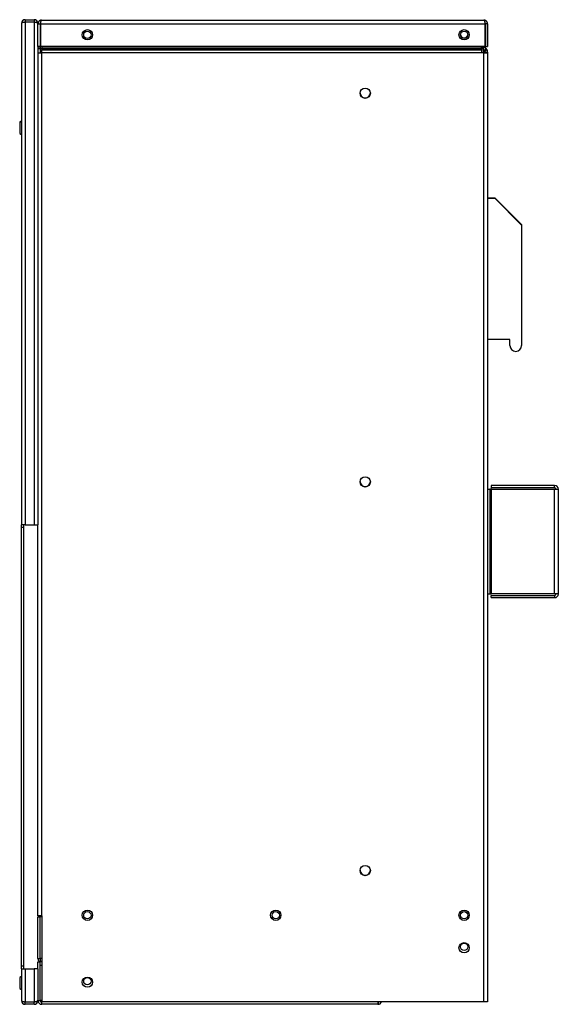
# Model space of a CAD drawing. Extents: x 2 to 64, y 0.8 to 42.
# Tile 2 of 7: x 16.7 to 28.2, y 1.9 to 22.8. Entities that reach past the tile are written whole.
import ezdxf

# ---------------------------------------------------------------- set-up
doc = ezdxf.new("R2010")
doc.units = 0
doc.layers.add('BODY', color=3, linetype='CONTINUOUS')

msp = doc.modelspace()

# ---------------------------------------------------------------- linework, layer by layer
at = {"layer": 'BODY', "linetype": 'CONTINUOUS'}
for p, q in [((16.866, 22.82), (16.866, 22.772)), ((16.866, 22.82), (17.058, 22.82)), ((17.058, 22.82), (17.058, 22.772)), ((17.216, 22.81), (26.608, 22.81)), ((16.787, 22.741), (16.787, 12.1)), ((16.866, 22.772), (17.058, 22.772)), ((16.866, 22.765), (16.866, 12.1)), ((17.058, 22.765), (16.866, 22.765)), ((17.058, 22.765), (17.058, 12.1)), ((17.137, 22.741), (17.134, 22.741)), ((17.137, 22.734), (17.137, 22.741)), ((17.137, 22.734), (17.137, 22.731)), ((17.137, 22.731), (17.185, 22.731)), ((17.137, 22.25), (17.137, 22.731)), ((17.185, 22.731), (17.185, 22.25)), ((17.192, 22.63), (17.185, 22.63)), ((17.192, 22.731), (17.192, 22.25)), ((17.192, 22.731), (26.631, 22.731)), ((26.631, 22.731), (26.631, 22.25)), ((26.637, 22.73), (26.631, 22.73)), ((26.637, 22.72), (26.631, 22.72)), ((26.637, 22.73), (26.637, 22.72)), ((26.637, 22.22), (26.637, 22.72)), ((26.637, 22.576), (26.637, 22.576)), ((26.637, 22.217), (26.637, 22.576)), ((26.687, 22.731), (26.639, 22.731)), ((26.639, 22.731), (26.639, 22.25)), ((26.687, 22.731), (26.687, 22.25)), ((17.137, 22.25), (17.137, 12.1)), ((17.185, 22.25), (17.137, 22.25)), ((17.137, 22.22), (17.185, 22.22)), ((17.137, 22.21), (17.185, 22.21)), ((17.185, 22.25), (17.185, 22.21)), ((17.185, 22.21), (17.185, 22.12)), ((26.631, 22.25), (17.192, 22.25)), ((17.217, 22.25), (17.217, 22.22)), ((17.217, 22.198), (17.217, 22.22)), ((17.217, 22.22), (26.557, 22.22)), ((17.217, 22.198), (17.217, 22.18)), ((17.217, 22.198), (26.557, 22.198)), ((17.217, 22.124), (17.217, 22.18)), ((17.217, 22.18), (26.557, 22.18)), ((26.557, 22.22), (26.557, 22.25)), ((26.557, 22.22), (26.557, 22.198)), ((26.557, 22.18), (26.557, 22.198)), ((26.557, 22.18), (26.557, 22.124)), ((26.587, 22.196), (26.587, 22.25)), ((26.589, 22.22), (26.589, 22.25)), ((26.637, 22.22), (26.589, 22.22)), ((26.646, 22.198), (26.612, 22.164)), ((26.629, 22.146), (26.612, 22.164)), ((26.663, 22.18), (26.629, 22.146)), ((26.639, 22.25), (26.687, 22.25)), ((26.646, 22.208), (26.641, 22.203)), ((26.646, 22.208), (26.663, 22.19)), ((26.663, 22.18), (26.646, 22.198)), ((26.663, 22.19), (26.658, 22.185)), ((17.137, 22.12), (17.216, 22.12)), ((17.216, 22.12), (17.216, 3.8)), ((17.217, 22.12), (17.216, 22.12)), ((17.217, 22.124), (17.217, 22.12)), ((17.217, 22.124), (26.557, 22.124)), ((26.608, 22.125), (26.557, 22.125)), ((26.557, 22.12), (26.557, 22.124)), ((26.608, 22.12), (26.557, 22.12)), ((26.624, 22.125), (26.608, 22.125)), ((26.608, 22.125), (26.608, 22.12)), ((26.608, 1.97), (26.608, 22.12)), ((26.608, 22.12), (26.687, 22.12)), ((26.627, 22.122), (26.61, 22.139)), ((26.629, 22.12), (26.627, 22.122)), ((26.687, 22.124), (26.639, 22.124)), ((26.639, 22.12), (26.639, 22.124)), ((26.687, 22.134), (26.686, 22.134)), ((26.687, 22.134), (26.687, 22.124)), ((26.687, 22.12), (26.687, 22.124)), ((26.687, 22.12), (26.687, 1.97)), ((16.787, 20.667), (16.75, 20.646)), ((16.787, 20.657), (16.75, 20.636)), ((16.75, 20.646), (16.75, 20.636)), ((16.75, 20.636), (16.75, 20.404)), ((16.75, 20.404), (16.787, 20.383)), ((26.687, 19.04), (26.839, 19.04)), ((26.687, 19.03), (26.839, 19.03)), ((26.839, 19.04), (27.409, 18.47)), ((26.839, 19.03), (27.409, 18.46)), ((27.409, 18.47), (27.409, 18.46)), ((27.409, 18.46), (27.409, 15.905)), ((27.159, 16.03), (26.687, 16.03)), ((27.159, 15.905), (27.159, 16.03)), ((26.687, 12.855), (26.735, 12.855)), ((26.735, 12.855), (26.735, 10.631)), ((26.766, 12.855), (26.735, 12.855)), ((26.76, 12.934), (26.76, 12.886)), ((28.109, 12.934), (26.76, 12.934)), ((28.109, 12.886), (26.76, 12.886)), ((26.766, 10.631), (26.766, 12.855)), ((26.766, 12.855), (28.109, 12.855)), ((28.109, 12.886), (28.109, 12.934)), ((28.109, 10.631), (28.109, 12.855)), ((28.109, 12.855), (28.188, 12.855)), ((28.188, 10.631), (28.188, 12.855)), ((16.866, 12.1), (16.787, 12.1)), ((16.787, 12.04), (16.787, 12.1)), ((16.835, 12.04), (16.787, 12.04)), ((16.787, 2.73), (16.787, 12.04)), ((16.835, 12.04), (16.835, 12.1)), ((16.835, 2.73), (16.835, 12.04)), ((16.866, 12.1), (17.058, 12.1)), ((17.058, 12.1), (17.137, 12.1)), ((17.137, 3.8), (17.137, 12.1)), ((26.687, 10.631), (26.735, 10.631)), ((26.735, 10.631), (26.766, 10.631)), ((26.76, 10.552), (26.76, 10.6)), ((26.76, 10.6), (28.109, 10.6)), ((26.76, 10.552), (28.109, 10.552)), ((28.109, 10.631), (26.766, 10.631)), ((28.188, 10.631), (28.109, 10.631)), ((28.109, 10.6), (28.109, 10.552)), ((17.216, 3.8), (17.137, 3.8)), ((17.137, 2.891), (17.137, 3.775)), ((17.137, 3.775), (17.187, 3.775)), ((17.187, 2.891), (17.187, 3.775)), ((17.217, 3.775), (17.187, 3.775)), ((17.187, 2.891), (17.187, 3.775)), ((17.216, 3.8), (17.216, 3.775)), ((17.216, 3.8), (17.217, 3.8)), ((17.217, 3.8), (17.217, 1.97)), ((16.835, 2.73), (16.787, 2.73)), ((16.787, 2.67), (16.787, 2.73)), ((16.835, 2.67), (16.835, 2.73)), ((17.137, 2.891), (17.187, 2.891)), ((17.137, 2.67), (17.137, 2.82)), ((17.137, 2.82), (17.185, 2.82)), ((17.185, 2.742), (17.185, 2.82)), ((17.185, 1.998), (17.185, 2.82)), ((17.185, 1.998), (17.185, 2.742)), ((17.217, 2.742), (17.185, 2.742)), ((17.217, 2.891), (17.187, 2.891)), ((16.787, 2.67), (16.787, 1.999)), ((16.787, 2.67), (16.866, 2.67)), ((16.866, 2.67), (16.866, 1.975)), ((16.866, 2.67), (17.058, 2.67)), ((17.058, 2.67), (17.058, 1.975)), ((17.137, 2.67), (17.058, 2.67)), ((17.137, 2.67), (17.137, 2.006)), ((17.185, 2.566), (17.185, 2.566)), ((16.787, 2.508), (16.75, 2.486)), ((16.75, 2.486), (16.75, 2.255)), ((16.75, 2.255), (16.787, 2.234)), ((17.185, 2.176), (17.185, 2.176)), ((16.866, 1.975), (17.058, 1.975)), ((17.058, 1.968), (16.866, 1.968)), ((16.866, 1.92), (16.866, 1.968)), ((17.058, 1.92), (16.866, 1.92)), ((17.058, 1.92), (17.058, 1.968)), ((17.137, 1.999), (17.134, 1.999)), ((17.137, 1.999), (17.137, 2.006)), ((17.137, 1.998), (17.137, 1.999)), ((17.137, 1.998), (17.185, 1.998)), ((17.217, 1.998), (17.185, 1.998)), ((17.215, 1.968), (17.215, 1.92)), ((17.215, 1.968), (17.217, 1.968)), ((17.215, 1.92), (17.217, 1.92)), ((17.216, 1.998), (17.216, 1.99)), ((17.217, 1.99), (17.216, 1.99)), ((17.217, 1.92), (17.217, 1.97)), ((26.608, 1.97), (17.217, 1.97)), ((24.357, 1.92), (17.217, 1.92)), ((24.357, 1.97), (24.357, 1.92)), ((24.357, 1.968), (24.359, 1.968)), ((24.357, 1.92), (24.359, 1.92)), ((24.359, 1.968), (24.359, 1.92)), ((26.687, 1.97), (26.608, 1.97))]:
    msp.add_line(p, q, dxfattribs=at)
for points in [[(17.216, 22.81), (17.213, 22.81), (17.211, 22.81), (17.209, 22.81), (17.207, 22.809), (17.205, 22.809), (17.202, 22.809), (17.2, 22.808), (17.198, 22.808), (17.196, 22.808), (17.194, 22.807), (17.192, 22.806), (17.189, 22.806), (17.187, 22.805), (17.185, 22.804), (17.183, 22.803), (17.181, 22.802), (17.179, 22.801), (17.177, 22.8), (17.175, 22.799), (17.174, 22.798), (17.172, 22.797), (17.17, 22.796), (17.168, 22.794), (17.166, 22.793), (17.165, 22.792), (17.163, 22.79), (17.161, 22.789), (17.16, 22.787), (17.158, 22.785), (17.157, 22.784), (17.155, 22.782), (17.154, 22.78), (17.152, 22.779), (17.151, 22.777), (17.15, 22.775), (17.149, 22.773), (17.147, 22.771), (17.146, 22.769), (17.145, 22.767), (17.144, 22.765), (17.143, 22.763), (17.142, 22.761), (17.142, 22.759), (17.141, 22.757), (17.14, 22.755), (17.14, 22.753), (17.139, 22.751), (17.139, 22.749), (17.138, 22.747), (17.138, 22.744), (17.138, 22.742), (17.137, 22.74), (17.137, 22.738), (17.137, 22.736), (17.137, 22.733), (17.137, 22.731)], [(17.192, 22.731), (17.192, 22.733), (17.192, 22.736), (17.193, 22.738), (17.193, 22.74), (17.194, 22.742), (17.194, 22.744), (17.195, 22.747), (17.195, 22.749), (17.195, 22.751), (17.196, 22.753), (17.196, 22.755), (17.197, 22.757), (17.197, 22.759), (17.198, 22.761), (17.198, 22.763), (17.198, 22.765), (17.199, 22.767), (17.199, 22.769), (17.2, 22.771), (17.2, 22.773), (17.201, 22.775), (17.201, 22.777), (17.201, 22.779), (17.202, 22.78), (17.202, 22.782), (17.203, 22.784), (17.203, 22.785), (17.204, 22.787), (17.204, 22.789), (17.204, 22.79), (17.205, 22.792), (17.205, 22.793), (17.206, 22.794), (17.206, 22.796), (17.207, 22.797), (17.207, 22.798), (17.207, 22.799), (17.208, 22.8), (17.208, 22.801), (17.209, 22.802), (17.209, 22.803), (17.21, 22.804), (17.21, 22.805), (17.21, 22.806), (17.211, 22.807), (17.211, 22.807), (17.212, 22.808), (17.212, 22.808), (17.213, 22.809), (17.213, 22.809), (17.213, 22.809), (17.214, 22.809), (17.214, 22.81), (17.215, 22.81), (17.215, 22.81), (17.216, 22.81)], [(26.608, 22.81), (26.608, 22.81), (26.608, 22.81), (26.609, 22.81), (26.609, 22.809), (26.61, 22.809), (26.61, 22.809), (26.611, 22.808), (26.611, 22.808), (26.611, 22.808), (26.612, 22.807), (26.612, 22.806), (26.613, 22.806), (26.613, 22.805), (26.614, 22.804), (26.614, 22.803), (26.614, 22.802), (26.615, 22.801), (26.615, 22.8), (26.616, 22.799), (26.616, 22.798), (26.617, 22.797), (26.617, 22.796), (26.617, 22.794), (26.618, 22.793), (26.618, 22.792), (26.619, 22.79), (26.619, 22.789), (26.62, 22.787), (26.62, 22.785), (26.62, 22.784), (26.621, 22.782), (26.621, 22.78), (26.622, 22.779), (26.622, 22.777), (26.623, 22.775), (26.623, 22.773), (26.623, 22.771), (26.624, 22.769), (26.624, 22.767), (26.625, 22.765), (26.625, 22.763), (26.626, 22.761), (26.626, 22.759), (26.626, 22.757), (26.627, 22.755), (26.627, 22.753), (26.628, 22.751), (26.628, 22.749), (26.629, 22.747), (26.629, 22.744), (26.629, 22.742), (26.63, 22.74), (26.63, 22.738), (26.631, 22.736), (26.631, 22.733), (26.631, 22.731)], [(26.687, 22.731), (26.687, 22.732), (26.686, 22.734), (26.686, 22.735), (26.686, 22.736), (26.686, 22.738), (26.686, 22.739), (26.686, 22.74), (26.686, 22.742), (26.686, 22.743), (26.686, 22.744), (26.685, 22.745), (26.685, 22.747), (26.685, 22.748), (26.685, 22.749), (26.684, 22.75), (26.684, 22.752), (26.684, 22.753), (26.683, 22.754), (26.683, 22.755), (26.682, 22.757), (26.682, 22.758), (26.681, 22.759), (26.681, 22.76), (26.681, 22.761), (26.68, 22.763), (26.68, 22.764), (26.679, 22.765), (26.678, 22.766), (26.678, 22.767), (26.677, 22.768), (26.677, 22.77), (26.676, 22.771), (26.675, 22.772), (26.675, 22.773), (26.674, 22.774), (26.673, 22.775), (26.673, 22.776), (26.672, 22.777), (26.671, 22.778), (26.67, 22.779), (26.669, 22.78), (26.669, 22.781), (26.668, 22.782), (26.667, 22.783), (26.666, 22.784), (26.665, 22.785), (26.664, 22.786), (26.663, 22.787), (26.663, 22.788), (26.662, 22.789), (26.661, 22.79), (26.66, 22.791), (26.659, 22.791), (26.658, 22.792), (26.657, 22.793), (26.656, 22.794), (26.655, 22.795), (26.654, 22.795), (26.653, 22.796), (26.651, 22.797), (26.65, 22.798), (26.649, 22.798), (26.648, 22.799), (26.647, 22.8), (26.646, 22.8), (26.645, 22.801), (26.644, 22.801), (26.642, 22.802), (26.641, 22.803), (26.64, 22.803), (26.639, 22.804), (26.638, 22.804), (26.637, 22.805), (26.635, 22.805), (26.634, 22.806), (26.633, 22.806), (26.632, 22.806), (26.63, 22.807), (26.629, 22.807), (26.628, 22.808), (26.627, 22.808), (26.625, 22.808), (26.624, 22.808), (26.623, 22.809), (26.622, 22.809), (26.62, 22.809), (26.619, 22.809), (26.618, 22.81), (26.617, 22.81), (26.615, 22.81), (26.614, 22.81), (26.613, 22.81), (26.611, 22.81), (26.61, 22.81), (26.609, 22.81), (26.608, 22.81)], [(16.866, 22.765), (16.85, 22.765), (16.835, 22.763), (16.822, 22.761), (16.81, 22.758), (16.8, 22.754), (16.793, 22.75), (16.788, 22.746), (16.787, 22.741)], [(17.137, 22.734), (17.135, 22.74), (17.131, 22.746), (17.123, 22.751), (17.113, 22.756), (17.101, 22.76), (17.088, 22.763), (17.073, 22.765), (17.058, 22.765)], [(17.196, 22.755), (17.196, 22.755), (17.195, 22.754), (17.195, 22.754), (17.194, 22.753), (17.193, 22.753), (17.193, 22.753), (17.192, 22.752), (17.192, 22.752), (17.191, 22.751), (17.191, 22.751), (17.191, 22.75), (17.19, 22.749), (17.19, 22.749), (17.189, 22.748), (17.189, 22.748), (17.189, 22.747), (17.188, 22.746), (17.188, 22.746), (17.188, 22.745), (17.187, 22.745), (17.187, 22.744), (17.187, 22.743), (17.187, 22.743), (17.187, 22.742), (17.186, 22.741), (17.186, 22.741), (17.186, 22.74), (17.186, 22.739), (17.186, 22.739), (17.186, 22.738), (17.185, 22.737), (17.185, 22.737), (17.185, 22.736), (17.185, 22.735), (17.185, 22.735), (17.185, 22.734), (17.185, 22.733), (17.185, 22.733), (17.185, 22.732), (17.185, 22.731)], [(26.639, 22.731), (26.638, 22.732), (26.638, 22.733), (26.638, 22.733), (26.638, 22.734), (26.638, 22.735), (26.638, 22.735), (26.638, 22.736), (26.638, 22.737), (26.638, 22.737), (26.638, 22.738), (26.637, 22.739), (26.637, 22.739), (26.637, 22.74), (26.637, 22.741), (26.637, 22.741), (26.637, 22.742), (26.636, 22.743), (26.636, 22.743), (26.636, 22.744), (26.636, 22.745), (26.635, 22.745), (26.635, 22.746), (26.635, 22.747), (26.634, 22.747), (26.634, 22.748), (26.634, 22.748), (26.633, 22.749), (26.633, 22.75), (26.633, 22.75), (26.632, 22.751), (26.632, 22.751), (26.631, 22.752), (26.631, 22.752), (26.63, 22.753), (26.63, 22.753), (26.629, 22.753), (26.629, 22.754), (26.628, 22.754), (26.627, 22.755), (26.627, 22.755)], [(17.137, 2.891), (17.137, 2.889), (17.137, 2.887), (17.137, 2.885), (17.138, 2.882), (17.138, 2.88), (17.138, 2.878), (17.139, 2.876), (17.139, 2.873), (17.14, 2.871), (17.14, 2.869), (17.141, 2.867), (17.141, 2.865), (17.142, 2.862), (17.143, 2.86), (17.144, 2.858), (17.144, 2.856), (17.145, 2.854), (17.146, 2.852), (17.148, 2.85), (17.149, 2.848), (17.15, 2.846), (17.151, 2.844), (17.153, 2.842), (17.154, 2.841), (17.156, 2.839), (17.157, 2.837), (17.159, 2.836), (17.16, 2.834), (17.162, 2.833), (17.164, 2.831), (17.165, 2.83), (17.167, 2.829), (17.169, 2.827), (17.171, 2.826), (17.173, 2.825), (17.175, 2.824), (17.177, 2.823), (17.178, 2.821), (17.18, 2.82), (17.182, 2.819)], [(17.207, 2.816), (17.207, 2.817), (17.206, 2.818), (17.205, 2.819), (17.205, 2.82), (17.204, 2.821), (17.203, 2.821), (17.203, 2.822), (17.202, 2.823), (17.202, 2.824), (17.201, 2.825), (17.2, 2.826), (17.2, 2.827), (17.199, 2.829), (17.199, 2.83), (17.198, 2.831), (17.198, 2.833), (17.197, 2.834), (17.197, 2.835), (17.196, 2.837), (17.196, 2.838), (17.195, 2.84), (17.195, 2.842), (17.194, 2.843), (17.194, 2.845), (17.193, 2.847), (17.193, 2.848), (17.193, 2.85), (17.192, 2.852), (17.192, 2.854), (17.191, 2.856), (17.191, 2.857), (17.191, 2.859), (17.19, 2.861), (17.19, 2.863), (17.19, 2.865), (17.189, 2.867), (17.189, 2.869), (17.189, 2.871), (17.189, 2.873), (17.188, 2.875), (17.188, 2.877), (17.188, 2.879), (17.188, 2.881), (17.188, 2.883), (17.188, 2.885), (17.188, 2.887), (17.187, 2.889), (17.187, 2.891)], [(16.787, 1.999), (16.788, 1.995), (16.793, 1.99), (16.8, 1.986), (16.81, 1.982), (16.822, 1.979), (16.835, 1.977), (16.85, 1.976), (16.866, 1.975)], [(17.058, 1.975), (17.073, 1.976), (17.088, 1.978), (17.101, 1.98), (17.113, 1.984), (17.123, 1.989), (17.131, 1.994), (17.135, 2), (17.137, 2.006)]]:
    msp.add_lwpolyline(points, dxfattribs=at)
at = {"layer": 'BODY', "linetype": 'CONTINUOUS', "flags": 128}
msp.add_lwpolyline([(24.359, 1.968), (24.364, 1.969), (24.369, 1.97)], dxfattribs=at)
at = {"layer": 'BODY', "linetype": 'CONTINUOUS'}
for centre, radius in [((18.187, 22.5), 0.109), ((18.187, 22.5), 0.078), ((26.187, 22.5), 0.109), ((26.187, 22.5), 0.078), ((24.087, 21.26), 0.11), ((24.087, 13.01), 0.11), ((24.087, 4.76), 0.11), ((18.187, 3.81), 0.109), ((18.187, 3.81), 0.078), ((22.187, 3.81), 0.11), ((22.187, 3.81), 0.078), ((26.187, 3.81), 0.109), ((26.187, 3.81), 0.078), ((26.187, 3.12), 0.109), ((26.189, 3.142), 0.078), ((18.187, 2.39), 0.109), ((18.187, 2.41), 0.078)]:
    msp.add_circle(centre, radius, dxfattribs=at)
for centre, radius, start, end in [((16.866, 22.741), 0.079, 90, 180), ((17.058, 22.741), 0.079, 0, 90), ((16.866, 22.741), 0.031, 90, 131.8421), ((17.058, 22.741), 0.031, 47.3889, 90), ((26.187, 22.51), 0.078, 183.6753, 356.3247), ((26.668, 22.196), 0.081, 180, 225), ((26.668, 22.22), 0.079, 180, 225), ((26.668, 22.23), 0.031, 185.5714, 225), ((26.668, 22.22), 0.031, 180, 225), ((26.608, 22.134), 0.079, 0, 45), ((26.608, 22.124), 0.079, 0, 45), ((26.608, 22.124), 0.031, 0, 45), ((24.087, 21.27), 0.11, 182.6172, 357.3828), ((27.284, 15.905), 0.125, 180, 0), ((24.087, 13.02), 0.109, 182.6172, 357.3828), ((28.109, 12.855), 0.079, 0, 90), ((28.109, 12.855), 0.031, 0, 90), ((28.109, 10.631), 0.079, 270, 0), ((28.109, 10.631), 0.031, 270, 0), ((24.087, 4.77), 0.109, 182.6172, 357.3828), ((16.866, 1.999), 0.079, 180, 270), ((16.866, 1.999), 0.031, 228.1579, 270), ((17.058, 1.999), 0.079, 270, 0), ((17.058, 1.999), 0.031, 270, 312.6111), ((17.215, 1.998), 0.078, 180, 270), ((17.215, 1.998), 0.03, 180, 270), ((24.359, 1.998), 0.078, 270, 338.9628)]:
    msp.add_arc(centre, radius, start, end, dxfattribs=at)

doc.saveas('drawing.dxf')
